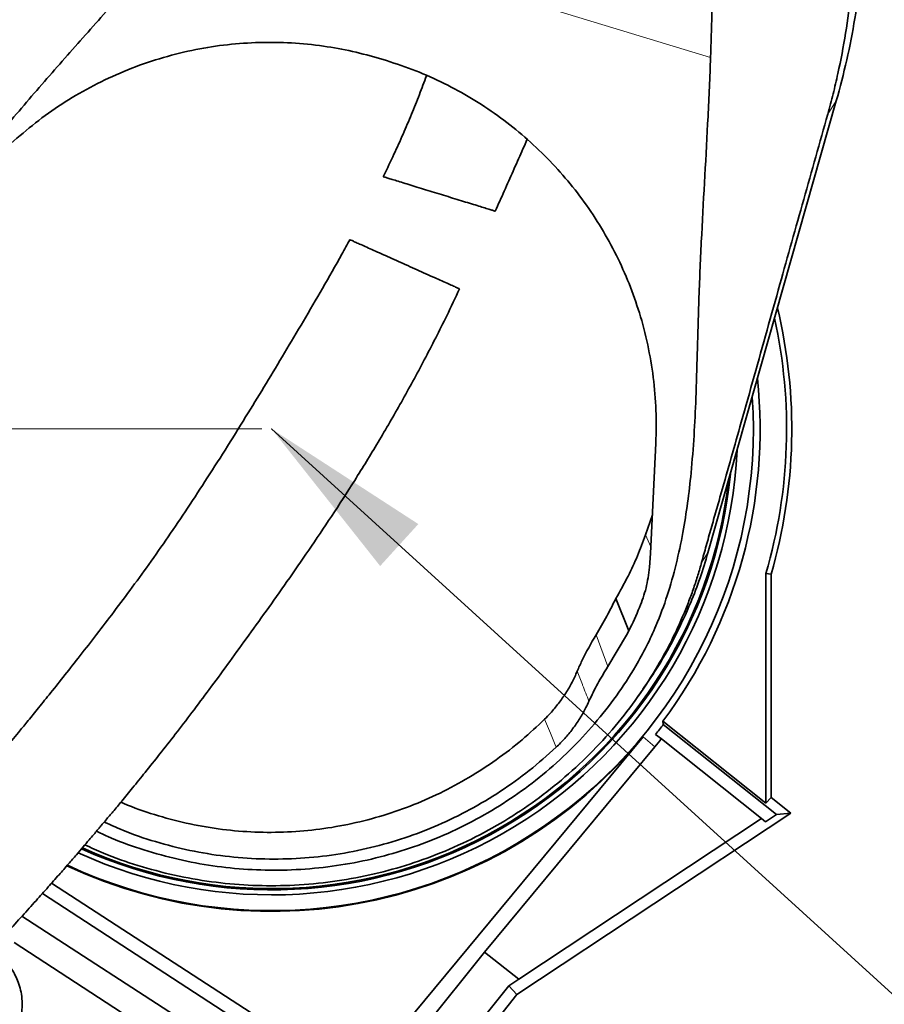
# Model space of a CAD drawing. Header units: millimetres. Extents: x 0 to 11920, y 0 to 8400.
# Tile 43 of 56: x 7312 to 7662, y 5278 to 5677. Entities that reach past the tile are written whole.
import ezdxf

# ---------------------------------------------------------------- set-up
doc = ezdxf.new("R2010")
doc.units = ezdxf.units.MM
doc.header["$LTSCALE"] = 20
doc.header["$PDSIZE"] = -1
doc.styles.add('SLDTEXTSTYLE0', font='TXT', dxfattribs={"width": 0.605})
doc.dimstyles.new('SLDDIMSTYLE1', dxfattribs={"dimtxt": 70, "dimasz": 70, "dimexe": 0, "dimexo": 0.0625, "dimgap": 17.5, "dimtad": 1, "dimdec": 1, "dimrnd": 1e-09, "dimzin": 12, "dimdsep": 46, "dimtxsty": 'SLDTEXTSTYLE0', "dimsah": 1, "dimcen": 0.09, "dimadec": 0, "dimazin": 3, "dimtfac": 1, "dimtofl": 0, "dimtmove": 0, "dimatfit": 3, "dimfxl": 1, "dimfrac": 2, "dimtolj": 1, "dimtzin": 12, "dimarcsym": 0})
doc.dimstyles.new('SLDDIMSTYLE2', dxfattribs={"dimtxt": 0.18, "dimasz": 70, "dimexe": 0, "dimexo": 0.0625, "dimgap": 0, "dimtad": 0, "dimtih": 1, "dimtoh": 1, "dimdec": 0, "dimrnd": 1e-09, "dimzin": 0, "dimdsep": 46, "dimtxsty": 'Standard', "dimsah": 1, "dimcen": 0.09, "dimadec": 0, "dimazin": 0, "dimtfac": 70, "dimtdec": 0, "dimtofl": 0, "dimtmove": 0, "dimatfit": 3, "dimfxl": 1, "dimfrac": 2, "dimtolj": 1, "dimtzin": 0, "dimarcsym": 0})
doc.dimstyles.new('SLDDIMSTYLE3', dxfattribs={"dimtxt": 70, "dimasz": 70, "dimexe": 0, "dimexo": 0.0625, "dimgap": 17.5, "dimtad": 1, "dimdec": 1, "dimrnd": 1e-09, "dimzin": 12, "dimdsep": 46, "dimtxsty": 'SLDTEXTSTYLE0', "dimsah": 1, "dimcen": 0.09, "dimse1": 1, "dimsd1": 1, "dimadec": 0, "dimazin": 3, "dimtfac": 1, "dimtofl": 0, "dimtmove": 0, "dimatfit": 3, "dimfxl": 1, "dimfrac": 2, "dimtolj": 1, "dimtzin": 12, "dimarcsym": 0})
doc.dimstyles.new('SLDDIMSTYLE4', dxfattribs={"dimtxt": 70, "dimasz": 70, "dimexe": 0, "dimexo": 0.0625, "dimgap": 17.5, "dimtad": 1, "dimdec": 0, "dimrnd": 1e-09, "dimzin": 12, "dimdsep": 46, "dimtxsty": 'SLDTEXTSTYLE0', "dimsah": 1, "dimcen": 0.09, "dimse1": 1, "dimsd1": 1, "dimadec": 0, "dimazin": 3, "dimtfac": 1, "dimtofl": 0, "dimtmove": 0, "dimatfit": 3, "dimfxl": 1, "dimfrac": 2, "dimtolj": 1, "dimtzin": 12, "dimarcsym": 0})

# ---------------------------------------------------------------- blocks, each defined once
blk = doc.blocks.new('_D_2')
at = {"color": 7, "linetype": 'Continuous', "lineweight": 0}
for p, q in [((7409.79, 6636.48), (6331.13, 6636.48)), ((6361.13, 6636.48), (6361.13, 5511.48)), ((7409.79, 5511.48), (6331.13, 5511.48))]:
    blk.add_line(p, q, dxfattribs=at)
at = {"color": 7, "linetype": 'Continuous', "lineweight": 18}
for points in [[(6361.13, 6636.48), (6351.13, 6566.48), (6371.13, 6566.48)], [(6361.13, 5511.48), (6371.13, 5581.48), (6351.13, 5581.48)]]:
    blk.add_solid(points, dxfattribs=at)
at = {"color": 7, "linetype": 'Continuous', "lineweight": 18, "insert": (6270.89, 5967.04), "char_height": 70, "attachment_point": 1, "rotation": 90, "style": 'SLDTEXTSTYLE0'}
blk.add_mtext('1125', dxfattribs=at)
blk = doc.blocks.new('_D_6')
at = {"color": 7, "linetype": 'Continuous', "lineweight": 0}
for p, q in [((9156.29, 5609.84), (9156.29, 5953.44)), ((9156.29, 5923.44), (8757.84, 5923.44))]:
    blk.add_line(p, q, dxfattribs=at)
at = {"color": 7, "linetype": 'Continuous', "lineweight": 18}
for centre, start, end in [((8877.95, 5977.15), 153.4349, 206.5651), ((8876.98, 5977.15), 333.4349, 26.5651)]:
    blk.add_arc(centre, 120.11, start, end, dxfattribs=at)
blk.add_solid([(9156.29, 5923.44), (9086.29, 5933.44), (9086.29, 5913.44)], dxfattribs=at)
at = {"color": 7, "linetype": 'Continuous', "lineweight": 18, "insert": (8770.52, 6013.67), "char_height": 70, "attachment_point": 1, "style": 'SLDTEXTSTYLE0'}
blk.add_mtext('2144', dxfattribs=at)
blk = doc.blocks.new('_D_7')
at = {"color": 7, "linetype": 'Continuous', "lineweight": 0}
for p, q in [((9156.29, 5609.84), (9156.29, 5813.44)), ((9156.29, 5783.44), (8774.05, 5783.44))]:
    blk.add_line(p, q, dxfattribs=at)
at = {"color": 7, "linetype": 'Continuous', "lineweight": 18}
blk.add_solid([(9156.29, 5783.44), (9086.29, 5793.44), (9086.29, 5773.44)], dxfattribs=at)
at = {"color": 7, "linetype": 'Continuous', "lineweight": 18, "insert": (8774.05, 5873.67), "char_height": 70, "attachment_point": 1, "style": 'SLDTEXTSTYLE0'}
blk.add_mtext('2023', dxfattribs=at)

msp = doc.modelspace()

# ---------------------------------------------------------------- linework, layer by layer
at = {"color": 8, "linetype": 'Continuous', "lineweight": 18}
for p, q in [((7591.88, 5662.11), (7383.93, 5725.52)), ((7639.37, 5639.19), (7642.86, 5644.51)), ((7567.67, 5463.67), (7565.47, 5468.5)), ((7588.22, 5457.28), (7590.79, 5461.2)), ((7550.2, 5415.06), (7545.38, 5427.94)), ((7564.45, 5386.57), (7569.3, 5382.56))]:
    msp.add_line(p, q, dxfattribs=at)
at = {"color": 7, "linetype": 'Continuous', "lineweight": 35}
for p, q in [((7458.11, 5661.57), (7460.34, 5660.89)), ((7642.86, 5644.51), (7590.79, 5461.2)), ((7569.65, 5505.73), (7567.54, 5460.99)), ((7565.47, 5468.5), (7568.28, 5476.6)), ((7567.54, 5460.99), (7567.12, 5455.33)), ((7616.38, 5452.51), (7614.29, 5452.81)), ((7614.29, 5359.66), (7614.29, 5452.81)), ((7616.38, 5452.51), (7616.38, 5362.01)), ((7558.65, 5429.5), (7553.43, 5442.66)), ((7550.2, 5415.06), (7557.8, 5427.87)), ((7557.8, 5427.87), (7558.65, 5429.5)), ((7562.62, 5403.25), (7564.45, 5405.85)), ((7542.49, 5400.96), (7542.5, 5400.97)), ((7572.52, 5392.88), (7572.69, 5391.58)), ((7572.52, 5392.88), (7614.29, 5359.66)), ((7618.61, 5355.05), (7572.69, 5391.58)), ((7564.45, 5386.57), (7409.31, 5199.44)), ((7571.88, 5385.73), (7569.58, 5387.56)), ((7612.55, 5353.38), (7571.88, 5385.73)), ((7569.3, 5382.56), (7500.16, 5299.17)), ((7616.38, 5362.01), (7614.29, 5359.66)), ((7616.38, 5362.01), (7624.4, 5355.64)), ((7624.4, 5355.64), (7513.24, 5282.06)), ((7612.55, 5353.38), (7514.1, 5288.22)), ((7614.16, 5352.1), (7612.55, 5353.38)), ((7614.16, 5352.1), (7618.61, 5355.05)), ((7624.4, 5355.64), (7618.61, 5355.05)), ((7324.54, 5327.22), (7405.47, 5274.61)), ((7399.91, 5271.46), (7320.85, 5323.06)), ((7312.51, 5313.78), (7385.42, 5266.58)), ((7374.6, 5260.7), (7309.39, 5303.09)), ((7500.16, 5299.17), (7392.46, 5164.97)), ((7500.16, 5299.17), (7514.1, 5288.22)), ((7514.1, 5288.22), (7510, 5285.57)), ((7510, 5285.57), (7403.82, 5153.35)), ((7513.24, 5282.06), (7510, 5285.57)), ((7513.24, 5282.06), (7454.66, 5207.52))]:
    msp.add_line(p, q, dxfattribs=at)
at = {"color": 8, "linetype": 'Continuous', "lineweight": 18, "flags": 128}
msp.add_lwpolyline([(7524.52, 5393.71), (7526.86, 5388.02), (7528.78, 5383.36), (7529.21, 5382.33)], dxfattribs=at)
at = {"color": 7, "linetype": 'Continuous', "lineweight": 35}
for radius, start, end in [(211, 343.7722, 13.4465), (208.9, 343.6904, 12.4057), (198.14, 323.235, 5.9229), (195.42, 244.9178, 3.8267), (189.02, 245.4708, 357.3781), (187, 245.6526, 354.4197), (186.5, 245.6979, 353.5348), (199.06, 321.5, 322.9629), (195.71, 244.894, 320.3394), (202, 320.3394, 321.5)]:
    msp.add_arc((7413.79, 5511.48), radius, start, end, dxfattribs=at)
for points, knots in [([(7587.66, 5803.6), (7588.12, 5797.68), (7589.04, 5785.84), (7590.27, 5768.1), (7591.3, 5750.36), (7592.1, 5732.64), (7592.61, 5714.9), (7592.71, 5697.21), (7592.42, 5679.58), (7592.06, 5667.94), (7591.88, 5662.11)], [0, 0, 0, 0, 0.12381, 0.247854, 0.371897, 0.496836, 0.621772, 0.747727, 0.873685, 1, 1, 1, 1]), ([(7653.25, 5758.66), (7653.65, 5753.76), (7654.45, 5743.96), (7654.78, 5728.41), (7654.34, 5712.06), (7652.91, 5694.95), (7650.53, 5677.95), (7647.28, 5661.09), (7644.33, 5650.04), (7642.86, 5644.51)], [0, 0, 0, 0, 0.127908, 0.255819, 0.40467, 0.553517, 0.702357, 0.851186, 1, 1, 1, 1]), ([(7649.2, 5751.19), (7649.52, 5747.35), (7650.18, 5739.66), (7650.61, 5728.07), (7650.64, 5716.47), (7650.18, 5703.21), (7649, 5688.36), (7646.79, 5671.93), (7644.17, 5658.29), (7641.61, 5647.37), (7640.12, 5641.92), (7639.37, 5639.19)], [0, 0, 0, 0, 0.10134, 0.202824, 0.304744, 0.406889, 0.554043, 0.701689, 0.850532, 0.925215, 1, 1, 1, 1]), ([(7300.36, 5375.58), (7300.29, 5375.64), (7296.63, 5378.62), (7290.07, 5385.29), (7280.79, 5395.63), (7272.51, 5406.75), (7265.14, 5418.51), (7258.82, 5430.82), (7253.54, 5443.7), (7249.4, 5456.91), (7246.36, 5470.42), (7244.4, 5484.09), (7243.54, 5497.91), (7243.79, 5510.17), (7244.79, 5520.78), (7246.29, 5530.42), (7248.62, 5540.58), (7251.8, 5550.65), (7255.55, 5559.92), (7260.49, 5570.23), (7267.13, 5581.92), (7276.21, 5595.72), (7287.88, 5611.63), (7302.16, 5629.65), (7318.43, 5648.85), (7335.12, 5667.76), (7351.9, 5686.6), (7368.35, 5705.72), (7378.74, 5718.91), (7383.93, 5725.52)], [0, 0, 0, 0, 0.000601, 0.033471, 0.066341, 0.099672, 0.132584, 0.165965, 0.199347, 0.233207, 0.266421, 0.300168, 0.333963, 0.367703, 0.389926, 0.412149, 0.439313, 0.466475, 0.489559, 0.512647, 0.550253, 0.587874, 0.633315, 0.694172, 0.755332, 0.816488, 0.877646, 0.938797, 1, 1, 1, 1]), ([(7293.61, 5611.85), (7296.43, 5615.12), (7302.08, 5621.66), (7311.61, 5630.56), (7321.82, 5638.73), (7332.81, 5646.07), (7344.54, 5652.49), (7356.94, 5657.94), (7369.82, 5662.32), (7382.83, 5665.51), (7395.87, 5667.51), (7408.85, 5668.39), (7421.89, 5668.21), (7434.5, 5666.95), (7446.62, 5664.79), (7454.28, 5662.64), (7458.11, 5661.57)], [0, 0, 0, 0, 0.072571, 0.145392, 0.218203, 0.290761, 0.36505, 0.439632, 0.514203, 0.588476, 0.658936, 0.729665, 0.800389, 0.870841, 0.93542, 1, 1, 1, 1]), ([(7591.88, 5662.11), (7591.54, 5654.13), (7590.53, 5630.21), (7588.56, 5598.36), (7587.14, 5566.35), (7586.53, 5544.19), (7585.98, 5524.94), (7585.21, 5508.75), (7584.12, 5494.59), (7582.61, 5481.48), (7580.67, 5469.13), (7578.01, 5456.58), (7574.45, 5443.92), (7570.37, 5432.83), (7565.96, 5423.31), (7560.74, 5413.74), (7553.81, 5403.14), (7544.86, 5391.73), (7534.87, 5380.95), (7523.99, 5371.14), (7512.33, 5362.38), (7500.05, 5354.68), (7486.95, 5347.96), (7473.41, 5342.44), (7459.53, 5338.11), (7445.5, 5334.99), (7431.06, 5333.02), (7416.64, 5332.28), (7402.27, 5332.73), (7388.16, 5334.34), (7374.08, 5337.1), (7360.43, 5341.05), (7349.93, 5344.8), (7344.25, 5347.53), (7342.73, 5348.27)], [0, 0, 0, 0, 0.04842, 0.14527, 0.193694, 0.242852, 0.279723, 0.310479, 0.341231, 0.365911, 0.390589, 0.417195, 0.44382, 0.470399, 0.488901, 0.507404, 0.536379, 0.565359, 0.594748, 0.624579, 0.653023, 0.681674, 0.710646, 0.740062, 0.767854, 0.796003, 0.824153, 0.852892, 0.880103, 0.907712, 0.935322, 0.963345, 0.990175, 1, 1, 1, 1]), ([(7460.34, 5660.89), (7464.34, 5659.56), (7472.35, 5656.91), (7483.89, 5651.7), (7494.98, 5645.66), (7505.5, 5638.74), (7515.38, 5631.01), (7524.58, 5622.52), (7533.05, 5613.36), (7540.79, 5603.52), (7547.71, 5593.03), (7553.79, 5581.95), (7558.94, 5570.46), (7563.23, 5558.35), (7566.54, 5545.64), (7568.77, 5532.41), (7569.94, 5519.06), (7569.75, 5510.17), (7569.65, 5505.73)], [0, 0, 0, 0, 0.06054, 0.1213, 0.182064, 0.24261, 0.303088, 0.363773, 0.424465, 0.484953, 0.546865, 0.60898, 0.671103, 0.733025, 0.799647, 0.866505, 0.933369, 1, 1, 1, 1]), ([(7476.62, 5654.76), (7475.66, 5652.19), (7473.7, 5646.93), (7470.52, 5639.03), (7467.1, 5630.96), (7463.35, 5622.71), (7460.66, 5616.96), (7459.15, 5613.98), (7459.06, 5613.81)], [0, 0, 0, 0, 0.183015, 0.374445, 0.570495, 0.771573, 0.987435, 1, 1, 1, 1]), ([(7639.37, 5639.19), (7637.74, 5633.41), (7634.48, 5621.84), (7629.62, 5604.56), (7624.78, 5587.33), (7619.83, 5569.64), (7614.76, 5551.52), (7609.55, 5532.9), (7604.73, 5515.73), (7600.27, 5499.92), (7596.86, 5487.94), (7594.12, 5478.33), (7592.08, 5471.14), (7590.07, 5464.01), (7588.84, 5459.52), (7588.22, 5457.28)], [0, 0, 0, 0, 0.094772, 0.189549, 0.284485, 0.379424, 0.482535, 0.585644, 0.688717, 0.766425, 0.844163, 0.88321, 0.922416, 0.96134, 1, 1, 1, 1]), ([(7504.5, 5599.79), (7505.11, 5601.16), (7506.94, 5605.24), (7509.95, 5612), (7513.52, 5620.04), (7516.01, 5625.66), (7517.3, 5628.61), (7517.43, 5628.89)], [0, 0, 0, 0, 0.142467, 0.422422, 0.698084, 0.970932, 1, 1, 1, 1]), ([(7459.14, 5613.78), (7459.11, 5613.78), (7459.02, 5613.81), (7459.57, 5613.65), (7460.77, 5613.27), (7462.62, 5612.71), (7465.02, 5611.96), (7467.83, 5611.1), (7471.04, 5610.11), (7474.45, 5609.06), (7478.07, 5607.94), (7481.74, 5606.81), (7485.44, 5605.67), (7489.05, 5604.56), (7492.52, 5603.49), (7495.71, 5602.51), (7498.57, 5601.63), (7500.95, 5600.89), (7502.82, 5600.32), (7504, 5599.95), (7504.54, 5599.78), (7504.45, 5599.81), (7504.43, 5599.82)], [0, 0, 0, 0, 0.017771, 0.074905, 0.129188, 0.185157, 0.237537, 0.291534, 0.34228, 0.394533, 0.444737, 0.496359, 0.547303, 0.599637, 0.652211, 0.706213, 0.760572, 0.816442, 0.871933, 0.929032, 0.984483, 1, 1, 1, 1]), ([(7445.55, 5588.23), (7444.47, 5586.26), (7440.81, 5579.58), (7434.47, 5568.55), (7426.73, 5555.24), (7419.12, 5542.42), (7411.68, 5530.06), (7404, 5517.47), (7396.07, 5504.71), (7387.89, 5491.84), (7379.88, 5479.57), (7371.97, 5467.84), (7364.15, 5456.69), (7356.49, 5446.16), (7349.11, 5436.32), (7342.1, 5427.19), (7335.51, 5418.72), (7329.38, 5410.95), (7323.82, 5403.98), (7318.93, 5397.91), (7314.76, 5392.8), (7311.31, 5388.61), (7308.79, 5385.57), (7307.05, 5383.49), (7305.92, 5382.15), (7304.84, 5380.86), (7303.51, 5379.29), (7301.71, 5377.16), (7299.33, 5374.37), (7296.29, 5370.83), (7292.52, 5366.48), (7288.01, 5361.33), (7282.74, 5355.41), (7276.73, 5348.73), (7270.62, 5342.05), (7264.53, 5335.49), (7258.55, 5329.14), (7252.14, 5322.44), (7245.82, 5315.94), (7239.63, 5309.68), (7233.6, 5303.68), (7227.84, 5298.02), (7224.17, 5294.51), (7222.52, 5292.93)], [0, 0, 0, 0, 0.01764, 0.059851, 0.10124, 0.141698, 0.181075, 0.219228, 0.262454, 0.303667, 0.3428, 0.379862, 0.415613, 0.449339, 0.481044, 0.510704, 0.538301, 0.563875, 0.587047, 0.606991, 0.62389, 0.637785, 0.648703, 0.654335, 0.658653, 0.66218, 0.66736, 0.674502, 0.683718, 0.695715, 0.710617, 0.72843, 0.749174, 0.772888, 0.799644, 0.821789, 0.845805, 0.871811, 0.899962, 0.92416, 0.949979, 0.977565, 1, 1, 1, 1]), ([(7490.05, 5568.29), (7489.99, 5568.32), (7489.87, 5568.37), (7488.88, 5568.81), (7487.27, 5569.53), (7485.03, 5570.54), (7482.28, 5571.77), (7479.06, 5573.21), (7475.58, 5574.77), (7471.85, 5576.44), (7468.11, 5578.11), (7464.37, 5579.79), (7460.82, 5581.38), (7457.46, 5582.89), (7454.41, 5584.25), (7451.7, 5585.46), (7449.42, 5586.49), (7447.59, 5587.3), (7446.32, 5587.88), (7445.6, 5588.2), (7445.62, 5588.19), (7445.63, 5588.18)], [0, 0, 0, 0, 0.04788, 0.103366, 0.160451, 0.216054, 0.273331, 0.327804, 0.383971, 0.436505, 0.490675, 0.541372, 0.593594, 0.643412, 0.694653, 0.744925, 0.796571, 0.848447, 0.901715, 0.9557, 1, 1, 1, 1]), ([(7257.13, 5256.85), (7258.78, 5258.44), (7262.53, 5262.03), (7268.45, 5267.83), (7274.69, 5274.04), (7281.12, 5280.53), (7287.7, 5287.29), (7294.39, 5294.26), (7300.64, 5300.89), (7306.69, 5307.4), (7312.5, 5313.75), (7318.03, 5319.88), (7322.98, 5325.44), (7327.36, 5330.41), (7331.18, 5334.79), (7334.43, 5338.54), (7337.23, 5341.8), (7339.58, 5344.55), (7341.5, 5346.81), (7342.92, 5348.48), (7344.07, 5349.84), (7345.23, 5351.23), (7347.03, 5353.37), (7349.67, 5356.51), (7353.27, 5360.85), (7357.65, 5366.17), (7362.78, 5372.49), (7368.58, 5379.75), (7374.91, 5387.84), (7381.63, 5396.61), (7388.67, 5406.03), (7396.02, 5416.02), (7403.69, 5426.6), (7411.73, 5437.8), (7420.2, 5449.73), (7429.07, 5462.52), (7438.26, 5476.19), (7447.68, 5490.79), (7457.17, 5506.24), (7466.63, 5522.55), (7475.93, 5539.68), (7483.77, 5555.01), (7488.31, 5564.65), (7490.03, 5568.3)], [0, 0, 0, 0, 0.0213711, 0.0484893, 0.0739287, 0.0978217, 0.12568, 0.1514659, 0.175311, 0.1973158, 0.220306, 0.2410712, 0.25967, 0.2761408, 0.2905052, 0.3027733, 0.3129482, 0.3222592, 0.3295004, 0.3348185, 0.3384067, 0.3426282, 0.3481772, 0.3589993, 0.3728359, 0.3897078, 0.4096393, 0.4327299, 0.4581392, 0.4854444, 0.5147054, 0.546001, 0.5787643, 0.6135482, 0.6503464, 0.6891427, 0.7307643, 0.7744074, 0.8200375, 0.867625, 0.9171527, 0.9686215, 1, 1, 1, 1]), ([(7553.43, 5442.66), (7555.14, 5445.67), (7558.33, 5451.31), (7562.32, 5459.96), (7564.42, 5465.65), (7565.47, 5468.5)], [0, 0, 0, 0, 0.363058, 0.680858, 1, 1, 1, 1]), ([(7590.79, 5461.2), (7589.76, 5457.8), (7587.7, 5450.99), (7583.43, 5439.85), (7577.89, 5427.87), (7571.41, 5416.1), (7566.52, 5409.02), (7564.37, 5405.91)], [0, 0, 0, 0, 0.173283, 0.346539, 0.581199, 0.815797, 1, 1, 1, 1]), ([(7588.22, 5457.28), (7587.74, 5455.6), (7586.78, 5452.21), (7585.06, 5446.98), (7583.13, 5441.7), (7580.26, 5434.56), (7576.18, 5425.71), (7570.07, 5414.46), (7562.52, 5402.73), (7553.28, 5390.72), (7542.9, 5379.38), (7531.61, 5368.98), (7519.55, 5359.63), (7506.76, 5351.33), (7493.14, 5344.03), (7479, 5337.96), (7464.55, 5333.13), (7449.83, 5329.53), (7434.66, 5327.14), (7419.42, 5326.04), (7404.28, 5326.21), (7389.3, 5327.61), (7374.3, 5330.25), (7359.65, 5334.18), (7347.5, 5338.35), (7340.54, 5341.6), (7338.04, 5342.76)], [0, 0, 0, 0, 0.018108, 0.036327, 0.054803, 0.073334, 0.111146, 0.14912, 0.197249, 0.245712, 0.29523, 0.345114, 0.393163, 0.441552, 0.491016, 0.540856, 0.588393, 0.636266, 0.685195, 0.734491, 0.781658, 0.829152, 0.877679, 0.926561, 0.973737, 1, 1, 1, 1]), ([(7563.05, 5439.08), (7564.02, 5441.69), (7565.98, 5446.95), (7566.74, 5452.52), (7567.12, 5455.33)], [0, 0, 0, 0, 0.495061, 1, 1, 1, 1]), ([(7545.38, 5427.94), (7546.14, 5429.18), (7547.64, 5431.68), (7550.39, 5436.56), (7552.23, 5440.26), (7553.43, 5442.66)], [0, 0, 0, 0, 0.260223, 0.520446, 1, 1, 1, 1]), ([(7558.65, 5429.5), (7558.68, 5429.54), (7560.26, 5432.68), (7561.67, 5435.91), (7563.05, 5439.08)], [0, 0, 0, 0, 0.015031, 1, 1, 1, 1]), ([(7537.77, 5413.18), (7538.39, 5414.6), (7540.6, 5419.68), (7543.38, 5424.48), (7545.38, 5427.94)], [0, 0, 0, 0, 0.27864, 1, 1, 1, 1]), ([(7537.77, 5413.18), (7537.09, 5411.67), (7535.72, 5408.63), (7533.17, 5404.27), (7530.24, 5400.08), (7527.33, 5396.55), (7525.32, 5394.52), (7524.52, 5393.71)], [0, 0, 0, 0, 0.2101895, 0.4218362, 0.6380956, 0.8559564, 1, 1, 1, 1]), ([(7542.5, 5400.97), (7543.64, 5403.4), (7545.92, 5408.24), (7548.78, 5412.79), (7550.2, 5415.06)], [0, 0, 0, 0, 0.500733, 1, 1, 1, 1]), ([(7529.21, 5382.33), (7530.4, 5383.51), (7532.78, 5385.86), (7535.97, 5389.78), (7538.86, 5393.98), (7541, 5397.75), (7542.11, 5400.13), (7542.49, 5400.96)], [0, 0, 0, 0, 0.216233, 0.433969, 0.656436, 0.880536, 1, 1, 1, 1]), ([(7352.65, 5360.11), (7353.05, 5359.92), (7357.45, 5357.87), (7366.26, 5354.92), (7379.05, 5351.4), (7392.14, 5349.08), (7405.37, 5347.84), (7418.61, 5347.72), (7431.77, 5348.75), (7444.78, 5350.88), (7457.57, 5354.06), (7470.07, 5358.3), (7482.19, 5363.61), (7493.87, 5369.91), (7504.98, 5377.15), (7515.29, 5385.04), (7521.51, 5390.89), (7524.52, 5393.71)], [0, 0, 0, 0, 0.007129, 0.078436, 0.149777, 0.221377, 0.292976, 0.364317, 0.435077, 0.506087, 0.577101, 0.647867, 0.719117, 0.790611, 0.862112, 0.93337, 1, 1, 1, 1]), ([(7529.21, 5382.33), (7525.63, 5379.13), (7518.48, 5372.74), (7506.73, 5364.34), (7494.36, 5356.91), (7481.38, 5350.6), (7467.9, 5345.43), (7454.03, 5341.44), (7439.87, 5338.66), (7425.51, 5337.12), (7411.08, 5336.81), (7396.68, 5337.76), (7382.4, 5339.93), (7368.39, 5343.37), (7356.15, 5347.36), (7348.83, 5350.67), (7345.89, 5352.01)], [0, 0, 0, 0, 0.074577, 0.148875, 0.222886, 0.296611, 0.370059, 0.443248, 0.516204, 0.58896, 0.661554, 0.734032, 0.806441, 0.878831, 0.951253, 1, 1, 1, 1]), ([(7259.17, 5242.04), (7259.7, 5242.15), (7260.85, 5242.39), (7262.6, 5242.77), (7264.61, 5243.21), (7266.95, 5243.74), (7270.01, 5244.45), (7273.71, 5245.37), (7277.82, 5246.46), (7281.65, 5247.59), (7284.86, 5248.63), (7287.41, 5249.54), (7289.46, 5250.34), (7291.36, 5251.12), (7293.5, 5252.07), (7295.9, 5253.23), (7298.22, 5254.52), (7300.31, 5255.85), (7302.28, 5257.31), (7304.29, 5259.05), (7306.4, 5261.27), (7308.35, 5263.88), (7309.86, 5266.52), (7310.87, 5268.85), (7311.6, 5271), (7312.17, 5273.3), (7312.58, 5276.13), (7312.64, 5279.47), (7312.23, 5282.95), (7311.37, 5286.21), (7310.22, 5289.08), (7308.87, 5291.57), (7307.37, 5293.73), (7305.7, 5295.7), (7303.74, 5297.56), (7301.79, 5299.1), (7300.46, 5299.9), (7299.96, 5300.19)], [0, 0, 0, 0, 0.0155257, 0.033427, 0.0514481, 0.0747618, 0.1026539, 0.1427929, 0.1874554, 0.2320711, 0.2696598, 0.3011323, 0.3273413, 0.3496716, 0.3769582, 0.4118442, 0.4475547, 0.4774049, 0.5025713, 0.529508, 0.5605773, 0.5953265, 0.6260826, 0.6508751, 0.6697484, 0.6912181, 0.7182384, 0.7511187, 0.7858455, 0.8179297, 0.8471612, 0.8743695, 0.8997029, 0.9237613, 0.9509668, 0.9819692, 1, 1, 1, 1])]:
    msp.add_open_spline(points, degree=3, knots=knots, dxfattribs=at)
at = {"color": 8, "linetype": 'Continuous', "lineweight": 18}
msp.add_open_spline([(7542.5, 5400.97), (7541.65, 5403.17), (7540.77, 5405.44), (7539.19, 5409.51), (7538.47, 5411.38), (7537.77, 5413.18)], degree=3, knots=[0, 0, 0, 0, 0.540129, 0.557934, 1, 1, 1, 1], dxfattribs=at)
at = {"color": 7, "linetype": 'Continuous', "lineweight": 0}
msp.add_point((7413.79, 5511.48), dxfattribs=at)

# ---------------------------------------------------------------- dimensions: what is measured, and where the dimension line sits
at = {"color": 7, "linetype": 'Continuous', "lineweight": 18}
dim = msp.add_linear_dim(base=(6361.13, 5511.48), p1=(7413.79, 6636.48), p2=(7413.79, 5511.48), angle=90, dimstyle='SLDDIMSTYLE1', dxfattribs=at)
dim.commit()
dim.dimension.update_dxf_attribs({"geometry": '_D_2', "text_midpoint": (6361.13, 6073.98), "dimtype": 160})
dim = msp.add_linear_dim(base=(9156.29, 5923.44), p1=(7140.19, 5640.12), p2=(9156.29, 5605.84), text='(<>)', dimstyle='SLDDIMSTYLE3', dxfattribs=at)
dim.commit()
dim.dimension.update_dxf_attribs({"geometry": '_D_6', "text_midpoint": (8877.46, 5923.44), "dimtype": 160})
dim = msp.add_linear_dim(base=(9156.29, 5783.44), p1=(7133.69, 5559.34), p2=(9156.29, 5605.84), dimstyle='SLDDIMSTYLE4', dxfattribs=at)
dim.commit()
dim.dimension.update_dxf_attribs({"geometry": '_D_7', "text_midpoint": (8880.99, 5783.44), "dimtype": 160})

# ---------------------------------------------------------------- leaders
at = {"color": 7, "linetype": 'Continuous', "lineweight": 0}
msp.add_leader([(7413.79, 5511.48), (7670, 5278.33)], dimstyle='SLDDIMSTYLE2', dxfattribs=at)

doc.saveas('drawing.dxf')
